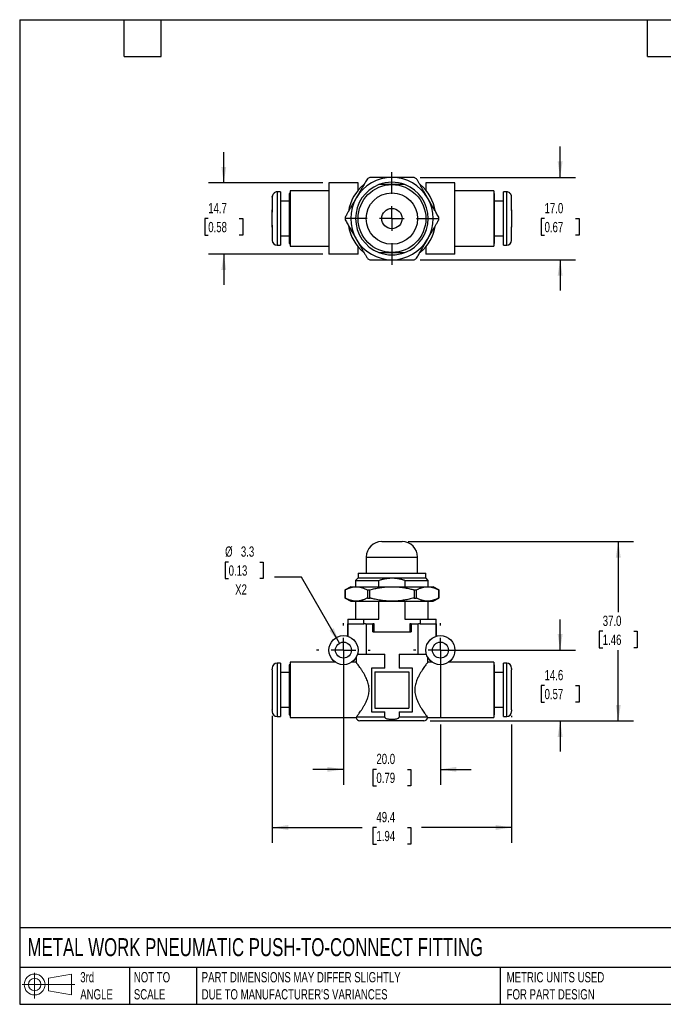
# Model space of a CAD drawing. Header units: millimetres. Extents: x 6 to 273, y 6 to 210.
# Tile 1 of 3: x 6 to 139, y 6 to 210. Entities that reach past the tile are written whole.
import ezdxf

# ---------------------------------------------------------------- set-up
doc = ezdxf.new("R2010")
doc.units = ezdxf.units.MM
doc.linetypes.add('SLD-Center', pattern=[19.05, 15.24, -1.27, 1.27, -1.27])
doc.linetypes.add('SLD-Solid', pattern=[0])
doc.layers.add('CENTER', color=40, linetype='SLD-Center')
doc.layers.add('SLD-DEFPOINTS', color=7, linetype='Continuous')
doc.layers.add('DIMENSIONS', color=140, linetype='SLD-Solid', lineweight=25)
doc.layers.add('TEXT', color=140, linetype='SLD-Solid', lineweight=25)
doc.styles.add('SLDTEXTSTYLE0', font='TXT', dxfattribs={"width": 0.7})
doc.dimstyles.new('SLDDIMSTYLE0', dxfattribs={"dimtxt": 2.158008, "dimasz": 3.302, "dimexe": 0, "dimexo": 0.0625, "dimgap": 0.539502, "dimtad": 0, "dimtih": 1, "dimtoh": 1, "dimdec": 1, "dimrnd": 1e-09, "dimzin": 12, "dimdsep": 46, "dimtxsty": 'SLDTEXTSTYLE0', "dimsah": 1, "dimcen": 0, "dimadec": 0, "dimazin": 3, "dimtfac": 1, "dimtdec": 1, "dimtofl": 0, "dimtmove": 0, "dimatfit": 3, "dimfxl": 0, "dimfrac": 2, "dimtolj": 1, "dimtzin": 12, "dimarcsym": 0})
doc.dimstyles.new('SLDDIMSTYLE1', dxfattribs={"dimtxt": 2.158008, "dimasz": 3.302, "dimexe": 0, "dimexo": 0.0625, "dimgap": 0.539502, "dimtad": 0, "dimtih": 1, "dimtoh": 1, "dimdec": 1, "dimrnd": 1e-09, "dimzin": 4, "dimdsep": 46, "dimtxsty": 'SLDTEXTSTYLE0', "dimsah": 1, "dimcen": 0.09, "dimadec": 0, "dimazin": 1, "dimtfac": 1, "dimtdec": 1, "dimtmove": 0, "dimatfit": 0, "dimfxl": 0, "dimfrac": 2, "dimtolj": 1, "dimtzin": 12, "dimarcsym": 0})
doc.dimstyles.new('SLDDIMSTYLE2', dxfattribs={"dimtxt": 2.158008, "dimasz": 3.302, "dimexe": 0, "dimexo": 0.0625, "dimgap": 0.539502, "dimtad": 0, "dimtih": 1, "dimtoh": 1, "dimdec": 1, "dimrnd": 1e-09, "dimzin": 12, "dimdsep": 46, "dimtxsty": 'SLDTEXTSTYLE0', "dimsah": 1, "dimcen": 0.09, "dimadec": 0, "dimazin": 3, "dimtfac": 1, "dimtdec": 1, "dimtofl": 0, "dimtmove": 0, "dimatfit": 3, "dimfxl": 0, "dimfrac": 2, "dimtolj": 1, "dimtzin": 12, "dimarcsym": 0})
doc.dimstyles.new('SLDDIMSTYLE3', dxfattribs={"dimtxt": 2.158008, "dimasz": 3.302, "dimexe": 0, "dimexo": 0.0625, "dimgap": 0.539502, "dimtad": 0, "dimtih": 1, "dimtoh": 1, "dimdec": 1, "dimrnd": 1e-09, "dimzin": 12, "dimdsep": 46, "dimtxsty": 'SLDTEXTSTYLE0', "dimsah": 1, "dimcen": 0.09, "dimadec": 0, "dimazin": 3, "dimtfac": 1, "dimtdec": 1, "dimtmove": 0, "dimatfit": 0, "dimfxl": 0, "dimfrac": 2, "dimtolj": 1, "dimtzin": 12, "dimarcsym": 0})
doc.dimstyles.new('SLDDIMSTYLE4', dxfattribs={"dimtxt": 2.158008, "dimasz": 3.302, "dimexe": 0, "dimexo": 0.0625, "dimgap": 0.539502, "dimtad": 0, "dimtih": 1, "dimtoh": 1, "dimdec": 1, "dimrnd": 1e-09, "dimzin": 4, "dimdsep": 46, "dimtxsty": 'SLDTEXTSTYLE0', "dimsah": 1, "dimcen": 0.09, "dimadec": 0, "dimazin": 1, "dimtfac": 1, "dimtdec": 1, "dimtofl": 0, "dimtmove": 0, "dimatfit": 3, "dimfxl": 0, "dimfrac": 2, "dimtolj": 1, "dimtzin": 12, "dimarcsym": 0})

# ---------------------------------------------------------------- blocks, each defined once
blk = doc.blocks.new('Block11')
at = {"color": 7, "linetype": 'SLD-Solid', "lineweight": 18}
for p, q in [((2.59, 5.31), (2.59, 0)), ((5.48, 4.17), (10.18, 5.03)), ((5.48, 1.6), (5.48, 4.17)), ((10.18, 5.03), (10.18, 0.73)), ((0, 2.88), (10.87, 2.88)), ((5.48, 1.6), (10.18, 0.73))]:
    blk.add_line(p, q, dxfattribs=at)
for radius in [2.15, 1.29]:
    blk.add_circle((2.59, 2.88), radius, dxfattribs=at)
blk = doc.blocks.new('Block12')
at = {"layer": 'SLD-DEFPOINTS'}
blk.add_blockref('Block11', (0, 0), dxfattribs=at)
blk = doc.blocks.new('_D')
at = {"layer": 'DIMENSIONS'}
for p, q in [((49.47, 97.63), (48.75, 97.63)), ((48.75, 97.63), (48.75, 94.2)), ((55.89, 97.63), (56.61, 97.63)), ((56.61, 97.63), (56.61, 94.2)), ((48.75, 94.2), (49.47, 94.2)), ((56.61, 94.2), (55.89, 94.2)), ((64.48, 94.5), (58.92, 94.5)), ((72.35, 80.87), (64.48, 94.5))]:
    blk.add_line(p, q, dxfattribs=at)
blk.add_solid([(72.35, 80.87), (71.14, 83.98), (70.26, 83.48)], dxfattribs=at)
at = {"layer": 'DIMENSIONS', "char_height": 2.117, "attachment_point": 1, "style": 'SLDTEXTSTYLE0'}
for s, insert in [('%%c', (48.74, 100.84)), ('3.3', (52, 100.84)), ('0.13', (49.47, 96.93)), ('X2', (50.82, 93.02))]:
    blk.add_mtext(s, dxfattribs=dict(at, insert=insert))
blk = doc.blocks.new('_D_1')
at = {"layer": 'DIMENSIONS'}
for p, q in [((73.17, 78.17), (73.17, 51.67)), ((93.17, 78.17), (93.17, 65.6)), ((93.17, 64.08), (93.17, 51.67)), ((73.17, 54.84), (66.82, 54.84)), ((79.97, 54.84), (79.24, 54.84)), ((79.24, 54.84), (79.24, 51.41)), ((86.38, 54.84), (87.1, 54.84)), ((87.1, 54.84), (87.1, 51.41)), ((93.17, 54.84), (99.52, 54.84)), ((79.24, 51.41), (79.97, 51.41)), ((87.1, 51.41), (86.38, 51.41))]:
    blk.add_line(p, q, dxfattribs=at)
for points in [[(73.17, 54.84), (69.87, 55.35), (69.87, 54.33)], [(93.17, 54.84), (96.47, 54.33), (96.47, 55.35)]]:
    blk.add_solid(points, dxfattribs=at)
at = {"layer": 'DIMENSIONS', "char_height": 2.117, "attachment_point": 1, "style": 'SLDTEXTSTYLE0'}
for s, insert in [('20.0', (79.97, 58.05)), ('0.79', (79.97, 54.14))]:
    blk.add_mtext(s, dxfattribs=dict(at, insert=insert))
blk = doc.blocks.new('_D_2')
at = {"layer": 'DIMENSIONS'}
for p, q in [((58.47, 65.85), (58.47, 39.67)), ((107.87, 65.85), (107.87, 65.6)), ((107.87, 64.08), (107.87, 39.67)), ((58.47, 42.84), (77.04, 42.84)), ((79.97, 42.84), (79.24, 42.84)), ((79.24, 42.84), (79.24, 39.41)), ((86.38, 42.84), (87.1, 42.84)), ((87.1, 42.84), (87.1, 39.41)), ((107.87, 42.84), (89.3, 42.84)), ((79.24, 39.41), (79.97, 39.41)), ((87.1, 39.41), (86.38, 39.41))]:
    blk.add_line(p, q, dxfattribs=at)
for points in [[(58.47, 42.84), (61.77, 42.33), (61.77, 43.35)], [(107.87, 42.84), (104.57, 43.35), (104.57, 42.33)]]:
    blk.add_solid(points, dxfattribs=at)
at = {"layer": 'DIMENSIONS', "char_height": 2.117, "attachment_point": 1, "style": 'SLDTEXTSTYLE0'}
for s, insert in [('49.4', (79.97, 46.05)), ('1.94', (79.97, 42.14))]:
    blk.add_mtext(s, dxfattribs=dict(at, insert=insert))
blk = doc.blocks.new('_D_3')
at = {"layer": 'DIMENSIONS'}
for p, q in [((117.88, 79.44), (117.88, 85.79)), ((94.44, 79.44), (121.05, 79.44)), ((114.67, 72.14), (113.95, 72.14)), ((113.95, 72.14), (113.95, 68.71)), ((121.08, 72.14), (121.81, 72.14)), ((121.81, 72.14), (121.81, 68.71)), ((113.95, 68.71), (114.67, 68.71)), ((121.81, 68.71), (121.08, 68.71)), ((91.04, 64.84), (121.05, 64.84)), ((117.88, 64.84), (117.88, 58.49))]:
    blk.add_line(p, q, dxfattribs=at)
for points in [[(117.88, 79.44), (118.39, 82.74), (117.37, 82.74)], [(117.88, 64.84), (117.37, 61.54), (118.39, 61.54)]]:
    blk.add_solid(points, dxfattribs=at)
at = {"layer": 'DIMENSIONS', "char_height": 2.117, "attachment_point": 1, "style": 'SLDTEXTSTYLE0'}
for s, insert in [('14.6', (114.67, 75.35)), ('0.57', (114.67, 71.44))]:
    blk.add_mtext(s, dxfattribs=dict(at, insert=insert))
blk = doc.blocks.new('_D_4')
at = {"layer": 'DIMENSIONS'}
for p, q in [((86.54, 101.84), (133.05, 101.84)), ((129.88, 101.84), (129.88, 87.25)), ((126.67, 83.34), (125.95, 83.34)), ((125.95, 83.34), (125.95, 79.91)), ((133.08, 83.34), (133.81, 83.34)), ((133.81, 83.34), (133.81, 79.91)), ((125.95, 79.91), (126.67, 79.91)), ((129.88, 64.84), (129.88, 79.43)), ((133.81, 79.91), (133.08, 79.91)), ((91.04, 64.84), (133.05, 64.84))]:
    blk.add_line(p, q, dxfattribs=at)
for points in [[(129.88, 101.84), (129.37, 98.54), (130.39, 98.54)], [(129.88, 64.84), (130.39, 68.14), (129.37, 68.14)]]:
    blk.add_solid(points, dxfattribs=at)
at = {"layer": 'DIMENSIONS', "char_height": 2.117, "attachment_point": 1, "style": 'SLDTEXTSTYLE0'}
for s, insert in [('37.0', (126.67, 86.55)), ('1.46', (126.67, 82.64))]:
    blk.add_mtext(s, dxfattribs=dict(at, insert=insert))
blk = doc.blocks.new('SW_CENTERMARKSYMBOL_0')
at = {"layer": 'CENTER', "color": 0}
for p, q in [((0, 5.08), (0, 5.54)), ((0, 0), (0, 2.54)), ((-5.08, 0), (-5.54, 0)), ((0, 0), (-2.54, 0)), ((0, 0), (0, -2.54)), ((0, 0), (2.54, 0)), ((5.08, 0), (5.54, 0)), ((0, -5.08), (0, -5.54))]:
    blk.add_line(p, q, dxfattribs=at)
blk = doc.blocks.new('SW_CENTERMARKSYMBOL_1')
at = {"layer": 'CENTER', "color": 0}
for p, q in [((0, 5.08), (0, 5.54)), ((0, 0), (0, 2.54)), ((-5.08, 0), (-5.54, 0)), ((0, 0), (-2.54, 0)), ((0, 0), (0, -2.54)), ((0, 0), (2.54, 0)), ((5.08, 0), (5.54, 0)), ((0, -5.08), (0, -5.54))]:
    blk.add_line(p, q, dxfattribs=at)
blk = doc.blocks.new('_D_7')
at = {"layer": 'DIMENSIONS'}
for p, q in [((48.47, 175.86), (48.47, 182.21)), ((68.9, 175.86), (45.29, 175.86)), ((45.26, 168.51), (44.53, 168.51)), ((44.53, 168.51), (44.53, 165.08)), ((51.67, 168.51), (52.4, 168.51)), ((52.4, 168.51), (52.4, 165.08)), ((44.53, 165.08), (45.26, 165.08)), ((52.4, 165.08), (51.67, 165.08)), ((68.9, 161.16), (45.29, 161.16)), ((48.47, 161.16), (48.47, 154.81))]:
    blk.add_line(p, q, dxfattribs=at)
for points in [[(48.47, 175.86), (48.97, 179.16), (47.96, 179.16)], [(48.47, 161.16), (47.96, 157.86), (48.97, 157.86)]]:
    blk.add_solid(points, dxfattribs=at)
at = {"layer": 'DIMENSIONS', "char_height": 2.117, "attachment_point": 1, "style": 'SLDTEXTSTYLE0'}
for s, insert in [('14.7', (45.26, 171.72)), ('0.58', (45.26, 167.81))]:
    blk.add_mtext(s, dxfattribs=dict(at, insert=insert))
blk = doc.blocks.new('_D_8')
at = {"layer": 'DIMENSIONS'}
for p, q in [((117.88, 177.01), (117.88, 183.36)), ((89.01, 177.01), (121.05, 177.01)), ((114.67, 168.51), (113.95, 168.51)), ((113.95, 168.51), (113.95, 165.08)), ((121.08, 168.51), (121.81, 168.51)), ((121.81, 168.51), (121.81, 165.08)), ((113.95, 165.08), (114.67, 165.08)), ((121.81, 165.08), (121.08, 165.08)), ((89.01, 160.01), (121.05, 160.01)), ((117.88, 160.01), (117.88, 153.66))]:
    blk.add_line(p, q, dxfattribs=at)
for points in [[(117.88, 177.01), (118.39, 180.31), (117.37, 180.31)], [(117.88, 160.01), (117.37, 156.71), (118.39, 156.71)]]:
    blk.add_solid(points, dxfattribs=at)
at = {"layer": 'DIMENSIONS', "char_height": 2.117, "attachment_point": 1, "style": 'SLDTEXTSTYLE0'}
for s, insert in [('17.0', (114.67, 171.72)), ('0.67', (114.67, 167.81))]:
    blk.add_mtext(s, dxfattribs=dict(at, insert=insert))
blk = doc.blocks.new('SW_CENTERMARKSYMBOL_3')
at = {"layer": 'CENTER', "color": 0}
for p, q in [((0, 5.08), (0, 9.54)), ((0, 0), (0, 2.54)), ((-5.08, 0), (-9.54, 0)), ((0, 0), (-2.54, 0)), ((0, 0), (0, -2.54)), ((0, 0), (2.54, 0)), ((5.08, 0), (9.54, 0)), ((0, -5.08), (0, -9.54))]:
    blk.add_line(p, q, dxfattribs=at)

msp = doc.modelspace()

# ---------------------------------------------------------------- linework, layer by layer
for p, q in [((70.17, 175.86), (70.17, 161.16)), ((76.17, 175.86), (70.17, 175.86)), ((76.17, 174.33), (76.17, 175.86)), ((90.17, 175.86), (90.17, 174.33)), ((96.17, 175.86), (90.17, 175.86)), ((96.17, 161.16), (96.17, 175.86)), ((58.47, 172.95), (58.47, 170.31)), ((58.87, 173.81), (58.87, 173.76)), ((60.17, 174.01), (59.47, 174.01)), ((59.47, 174.01), (59.47, 163.01)), ((60.17, 174.01), (60.17, 163.01)), ((62.17, 173.66), (61.97, 173.66)), ((61.97, 173.66), (61.97, 163.36)), ((70.17, 174.21), (62.17, 174.21)), ((62.17, 174.21), (62.17, 162.81)), ((104.17, 174.21), (96.17, 174.21)), ((104.17, 174.21), (104.17, 162.81)), ((104.37, 173.66), (104.17, 173.66)), ((104.37, 163.36), (104.37, 173.66)), ((106.87, 174.01), (106.17, 174.01)), ((106.17, 163.01), (106.17, 174.01)), ((106.87, 163.01), (106.87, 174.01)), ((107.47, 173.76), (107.47, 173.81)), ((107.87, 170.31), (107.87, 172.95)), ((61.97, 172.11), (60.17, 172.11)), ((106.17, 172.11), (104.37, 172.11)), ((58.47, 168.51), (58.47, 170.31)), ((107.87, 170.31), (107.87, 168.52)), ((58.47, 166.71), (58.47, 168.51)), ((58.47, 166.71), (58.47, 164.01)), ((107.87, 168.52), (107.87, 166.71)), ((107.87, 164.01), (107.87, 166.71)), ((60.17, 164.91), (61.97, 164.91)), ((104.37, 164.91), (106.17, 164.91)), ((59.47, 163.01), (60.17, 163.01)), ((61.97, 163.36), (62.17, 163.36)), ((62.17, 162.81), (70.17, 162.81)), ((76.17, 161.16), (76.17, 162.7)), ((90.17, 162.7), (90.17, 161.16)), ((96.17, 162.81), (104.17, 162.81)), ((104.17, 163.36), (104.37, 163.36)), ((106.17, 163.01), (106.87, 163.01)), ((76.17, 161.16), (70.17, 161.16)), ((96.17, 161.16), (90.17, 161.16)), ((81.07, 101.84), (85.27, 101.84)), ((77.87, 98.64), (77.87, 95.34)), ((77.87, 98.64), (88.47, 98.64)), ((88.47, 95.34), (88.47, 98.64)), ((76.17, 94.34), (75.67, 93.84)), ((75.67, 93.84), (75.67, 92.54)), ((75.67, 93.84), (80.48, 93.84)), ((76.17, 95.34), (76.17, 94.34)), ((76.17, 95.34), (90.17, 95.34)), ((76.17, 94.34), (83.17, 94.34)), ((80.48, 92.54), (80.48, 93.84)), ((83.17, 94.34), (90.17, 94.34)), ((85.86, 93.84), (85.86, 92.54)), ((85.86, 93.84), (90.67, 93.84)), ((90.17, 94.34), (90.17, 95.34)), ((90.67, 93.84), (90.17, 94.34)), ((90.67, 92.54), (90.67, 93.84)), ((74.67, 92.54), (73.52, 91.88)), ((73.52, 91.88), (73.52, 90.2)), ((73.52, 91.88), (73.53, 91.88)), ((73.53, 90.2), (73.53, 91.88)), ((74.67, 92.54), (75.81, 92.54)), ((75.81, 92.54), (83.17, 92.54)), ((78.1, 91.88), (78.6, 91.88)), ((78.1, 91.88), (78.1, 90.2)), ((78.6, 90.2), (78.6, 91.88)), ((83.17, 92.54), (90.53, 92.54)), ((87.74, 91.88), (87.74, 90.2)), ((87.74, 91.88), (88.25, 91.88)), ((88.25, 90.2), (88.25, 91.88)), ((90.53, 92.54), (91.67, 92.54)), ((92.82, 91.88), (91.67, 92.54)), ((92.82, 90.2), (92.82, 91.88)), ((92.82, 91.88), (92.82, 90.2)), ((92.82, 91.88), (92.82, 91.88)), ((73.52, 90.2), (74.67, 89.54)), ((73.52, 90.2), (73.53, 90.2)), ((74.67, 89.54), (75.81, 89.54)), ((75.67, 89.54), (75.67, 85.84)), ((75.81, 89.54), (83.17, 89.54)), ((78.1, 90.2), (78.6, 90.2)), ((80.48, 85.84), (80.48, 89.54)), ((83.17, 89.54), (90.53, 89.54)), ((85.86, 89.54), (85.86, 85.84)), ((87.74, 90.2), (88.25, 90.2)), ((90.53, 89.54), (91.67, 89.54)), ((90.67, 85.84), (90.67, 89.54)), ((91.67, 89.54), (92.82, 90.2)), ((92.82, 90.2), (92.82, 90.2)), ((74.07, 85.84), (74.07, 84.84)), ((74.07, 85.84), (77.36, 85.84)), ((77.36, 84.84), (77.36, 85.84)), ((77.36, 85.84), (80.48, 85.84)), ((85.86, 85.84), (88.99, 85.84)), ((88.99, 85.84), (88.99, 84.84)), ((88.99, 85.84), (92.27, 85.84)), ((92.27, 84.84), (92.27, 85.84)), ((74.02, 84.84), (74.02, 82.32)), ((74.02, 84.84), (74.05, 84.84)), ((74.05, 84.84), (74.05, 82.31)), ((74.05, 84.84), (74.11, 84.84)), ((74.11, 84.84), (77.36, 84.84)), ((77.69, 84.84), (77.36, 84.84)), ((77.69, 84.84), (77.83, 84.84)), ((77.83, 84.84), (77.83, 78.64)), ((77.83, 84.84), (79.22, 84.84)), ((79.22, 83.24), (79.22, 84.84)), ((79.51, 84.84), (79.22, 84.84)), ((79.51, 83.24), (79.51, 84.84)), ((87.13, 84.84), (86.83, 84.84)), ((86.83, 84.84), (86.83, 83.24)), ((87.13, 84.84), (87.13, 83.24)), ((87.13, 84.84), (88.51, 84.84)), ((88.51, 84.84), (88.51, 78.64)), ((88.51, 84.84), (88.66, 84.84)), ((88.99, 84.84), (88.66, 84.84)), ((88.99, 84.84), (92.24, 84.84)), ((92.24, 84.84), (92.3, 84.84)), ((92.3, 84.84), (92.3, 82.31)), ((92.3, 84.84), (92.32, 84.84)), ((92.32, 82.32), (92.32, 84.84)), ((79.22, 83.24), (87.13, 83.24)), ((75.77, 77.94), (75.77, 76.94)), ((76.06, 78.64), (77.83, 78.64)), ((77.83, 78.64), (81.69, 78.64)), ((81.69, 75.74), (81.69, 78.64)), ((84.65, 78.64), (84.65, 75.74)), ((84.65, 78.64), (88.51, 78.64)), ((88.51, 78.64), (90.28, 78.64)), ((90.57, 76.94), (90.57, 77.94)), ((58.47, 75.36), (58.47, 67.12)), ((60.17, 76.74), (59.47, 76.74)), ((59.47, 76.74), (59.47, 65.74)), ((60.17, 76.74), (60.17, 65.74)), ((62.17, 76.39), (61.97, 76.39)), ((61.97, 76.39), (61.97, 66.09)), ((71.51, 76.94), (62.17, 76.94)), ((62.17, 76.94), (62.17, 65.54)), ((75.77, 76.94), (74.83, 76.94)), ((78.92, 75.74), (78.92, 66.74)), ((81.69, 75.74), (78.92, 75.74)), ((87.42, 75.74), (84.65, 75.74)), ((87.42, 66.74), (87.42, 75.74)), ((91.51, 76.94), (90.57, 76.94)), ((104.17, 76.94), (94.83, 76.94)), ((104.17, 76.94), (104.17, 65.54)), ((104.37, 76.39), (104.17, 76.39)), ((104.37, 66.09), (104.37, 76.39)), ((106.87, 76.74), (106.17, 76.74)), ((106.17, 65.74), (106.17, 76.74)), ((106.87, 65.74), (106.87, 76.74)), ((107.87, 67.12), (107.87, 75.36)), ((61.97, 74.84), (60.17, 74.84)), ((79.67, 74.99), (86.67, 74.99)), ((79.67, 74.99), (79.67, 67.49)), ((86.67, 74.99), (86.67, 67.49)), ((106.17, 74.84), (104.37, 74.84)), ((60.17, 67.64), (61.97, 67.64)), ((79.67, 67.49), (86.67, 67.49)), ((104.37, 67.64), (106.17, 67.64)), ((59.47, 65.74), (60.17, 65.74)), ((61.97, 66.09), (62.17, 66.09)), ((62.17, 65.54), (75.78, 65.54)), ((81.69, 65.64), (75.85, 65.64)), ((78.92, 66.74), (81.69, 66.74)), ((81.69, 65.64), (81.69, 66.74)), ((84.65, 66.74), (84.65, 65.64)), ((84.65, 66.74), (87.42, 66.74)), ((90.5, 65.64), (84.65, 65.64)), ((90.57, 65.54), (104.17, 65.54)), ((104.17, 66.09), (104.37, 66.09)), ((106.17, 65.74), (106.87, 65.74)), ((89.77, 64.84), (76.57, 64.84))]:
    msp.add_line(p, q)
for centre, radius in [((83.17, 168.51), 7), ((83.17, 168.51), 5.3), ((83.17, 168.51), 2.1), ((73.17, 79.44), 3), ((93.17, 79.44), 3), ((73.17, 79.44), 1.65), ((93.17, 79.44), 1.65)]:
    msp.add_circle(centre, radius)
for centre, radius, start, end in [((83.17, 168.51), 8.5, 90, 150), ((83.17, 168.51), 9.65, 118.2575, 121.7425), ((83.17, 168.51), 8.5, 30, 90), ((83.17, 168.51), 9.65, 58.2575, 61.7425), ((83.17, 168.51), 9.1, 129.7151, 170.7643), ((83.17, 168.51), 7.5, 111.0395, 248.9605), ((83.17, 168.51), 7.5, 68.9605, 111.0395), ((83.17, 168.51), 7.5, 291.0395, 68.9605), ((83.17, 168.51), 9.1, 9.4123, 50.2849), ((59.47, 173.01), 1, 90, 126.8699), ((83.17, 168.51), 8.5, 150, 210), ((83.17, 168.51), 8.5, 330, 30), ((106.87, 173.01), 1, 53.1301, 90), ((83.17, 168.51), 9.65, 178.2575, 181.7425), ((83.17, 168.51), 9.65, 358.2575, 1.7425), ((83.17, 168.51), 9.1, 189.4123, 230.2849), ((83.17, 168.51), 9.1, 309.7151, 350.7643), ((59.47, 164.01), 1, 180, 270), ((83.17, 168.51), 8.5, 210, 270), ((83.17, 168.51), 8.5, 270, 330), ((106.87, 164.01), 1, 270, 0), ((83.17, 168.51), 7.5, 248.9605, 291.0395), ((83.17, 168.51), 9.65, 238.2575, 241.7425), ((83.17, 168.51), 9.65, 298.2575, 301.7425), ((81.07, 98.64), 3.2, 90, 180), ((85.27, 98.64), 3.2, 0, 90), ((59.47, 75.74), 1, 90, 180), ((106.87, 75.74), 1, 0, 90), ((59.47, 66.74), 1, 180, 270), ((76.57, 65.64), 0.8, 187.2571, 270), ((89.77, 65.64), 0.8, 270, 352.729), ((106.87, 66.74), 1, 270, 0)]:
    msp.add_arc(centre, radius, start, end)
for points, knots in [([(83.17, 177.01), (83.04, 177.01), (82.78, 177.01), (82.39, 177.01), (81.99, 177.01), (81.6, 177.01), (81.21, 177.01), (80.76, 177.01), (80.26, 177.01), (79.61, 177.01), (79.11, 177.01), (78.75, 177.01), (78.66, 177.01), (78.61, 177.01), (78.6, 177.01)], [0, 0, 0, 0, 0.084897, 0.16969, 0.254707, 0.339938, 0.425349, 0.510874, 0.633103, 0.755258, 0.938741, 0.969364, 0.99234, 1, 1, 1, 1]), ([(87.74, 177.01), (87.57, 177.01), (87.22, 177.01), (86.72, 177.01), (86.22, 177.01), (85.73, 177.01), (85.23, 177.01), (84.72, 177.01), (84.2, 177.01), (83.68, 177.01), (83.34, 177.01), (83.17, 177.01)], [0, 0, 0, 0, 0.117602, 0.228876, 0.336842, 0.444405, 0.554107, 0.665834, 0.778199, 0.889963, 1, 1, 1, 1]), ([(78.1, 176.72), (78.02, 176.58), (77.86, 176.31), (77.63, 175.91), (77.41, 175.53), (77.19, 175.14), (76.96, 174.76), (76.73, 174.36), (76.5, 173.96), (76.27, 173.56), (76.04, 173.16), (75.89, 172.89), (75.81, 172.76)], [0, 0, 0, 0, 0.1066127, 0.2078755, 0.3059249, 0.402828, 0.5005591, 0.6001405, 0.7007187, 0.8014155, 0.9014221, 1, 1, 1, 1]), ([(83.17, 175.51), (83.09, 175.51), (82.92, 175.51), (82.67, 175.51), (82.42, 175.51), (82.18, 175.51), (81.93, 175.51), (81.68, 175.51), (81.44, 175.51), (81.2, 175.51), (80.96, 175.51), (80.72, 175.51), (80.56, 175.51), (80.48, 175.51)], [0, 0, 0, 0, 0.090185, 0.180846, 0.271836, 0.362989, 0.454119, 0.545015, 0.635108, 0.724758, 0.814857, 0.906303, 1, 1, 1, 1]), ([(85.86, 175.51), (85.76, 175.51), (85.57, 175.51), (85.27, 175.51), (84.98, 175.51), (84.68, 175.51), (84.39, 175.51), (84.09, 175.51), (83.79, 175.51), (83.48, 175.51), (83.27, 175.51), (83.17, 175.51)], [0, 0, 0, 0, 0.115734, 0.227932, 0.337801, 0.446556, 0.555405, 0.665522, 0.776996, 0.88882, 1, 1, 1, 1]), ([(90.53, 172.76), (90.47, 172.87), (90.35, 173.09), (90.16, 173.41), (89.97, 173.73), (89.79, 174.06), (89.6, 174.38), (89.41, 174.7), (89.18, 175.1), (88.9, 175.58), (88.58, 176.15), (88.36, 176.53), (88.25, 176.72)], [0, 0, 0, 0, 0.081286, 0.161669, 0.242159, 0.323186, 0.404457, 0.485639, 0.566361, 0.707988, 0.850125, 1, 1, 1, 1]), ([(58.87, 173.76), (58.85, 173.74), (58.81, 173.71), (58.75, 173.66), (58.68, 173.57), (58.6, 173.46), (58.53, 173.3), (58.48, 173.13), (58.48, 173.01), (58.47, 172.95)], [0, 0, 0, 0, 0.084224, 0.16847, 0.25252, 0.435669, 0.618593, 0.809009, 1, 1, 1, 1]), ([(58.47, 172.95), (58.47, 172.99), (58.48, 173.07), (58.49, 173.14), (58.5, 173.18)], [0, 0, 0, 0, 0.500312, 1, 1, 1, 1]), ([(58.7, 173.6), (58.7, 173.6), (58.75, 173.66), (58.81, 173.71), (58.87, 173.76)], [0, 0, 0, 0, 0.003479, 1, 1, 1, 1]), ([(75.81, 172.76), (75.75, 172.65), (75.62, 172.44), (75.44, 172.11), (75.25, 171.79), (75.06, 171.47), (74.88, 171.15), (74.69, 170.82), (74.46, 170.42), (74.18, 169.94), (73.86, 169.38), (73.64, 169), (73.53, 168.81)], [0, 0, 0, 0, 0.081286, 0.161669, 0.242159, 0.323186, 0.404457, 0.485639, 0.566361, 0.707988, 0.850125, 1, 1, 1, 1]), ([(92.82, 168.81), (92.74, 168.94), (92.58, 169.21), (92.35, 169.61), (92.13, 170), (91.91, 170.38), (91.68, 170.77), (91.46, 171.16), (91.23, 171.57), (90.99, 171.97), (90.76, 172.37), (90.61, 172.63), (90.53, 172.76)], [0, 0, 0, 0, 0.106613, 0.207875, 0.305925, 0.402828, 0.500559, 0.600141, 0.700719, 0.801416, 0.901422, 1, 1, 1, 1]), ([(107.87, 172.95), (107.87, 172.98), (107.87, 173.05), (107.86, 173.14), (107.83, 173.23), (107.8, 173.32), (107.76, 173.42), (107.71, 173.51), (107.64, 173.6), (107.56, 173.68), (107.5, 173.73), (107.47, 173.76)], [0, 0, 0, 0, 0.102567, 0.20506, 0.30739, 0.409718, 0.512233, 0.629971, 0.747702, 0.873997, 1, 1, 1, 1]), ([(58.53, 166.71), (58.5, 166.94), (58.49, 167.16), (58.48, 167.57), (58.47, 167.76), (58.47, 168.14), (58.47, 168.32), (58.47, 168.81), (58.47, 169.11), (58.48, 169.56), (58.48, 169.71), (58.5, 169.94), (58.5, 170.01), (58.51, 170.13), (58.52, 170.16), (58.52, 170.24), (58.53, 170.28), (58.53, 170.31)], [12.56776, 12.56776, 12.56776, 12.56776, 13.24698, 13.24698, 13.814426, 13.814426, 14.381873, 14.381873, 15.282373, 15.282373, 15.732623, 15.732623, 15.957748, 15.957748, 16.070311, 16.070311, 16.182873, 16.182873, 16.182873, 16.182873]), ([(58.53, 170.31), (58.51, 170.31), (58.5, 170.31), (58.48, 170.31), (58.47, 170.31), (58.47, 170.31)], [1.4486776, 1.4486776, 1.4486776, 1.4486776, 1.6418328, 1.6418328, 1.8296216, 1.8296216, 1.8296216, 1.8296216]), ([(107.87, 170.31), (107.87, 170.31), (107.87, 170.31), (107.87, 170.31), (107.87, 170.31), (107.86, 170.31), (107.84, 170.31), (107.81, 170.31)], [1.8645079, 1.8645079, 1.8645079, 1.8645079, 1.929624, 1.929624, 1.9947401, 1.9947401, 2.2461605, 2.2461605, 2.2461605, 2.2461605]), ([(107.81, 170.31), (107.84, 170.09), (107.85, 169.87), (107.87, 169.45), (107.87, 169.27), (107.87, 168.89), (107.87, 168.7), (107.87, 168.21), (107.87, 167.91), (107.87, 167.46), (107.86, 167.31), (107.85, 167.09), (107.84, 167.01), (107.83, 166.9), (107.83, 166.86), (107.82, 166.79), (107.82, 166.75), (107.81, 166.71)], [12.56776, 12.56776, 12.56776, 12.56776, 13.24698, 13.24698, 13.814426, 13.814426, 14.381873, 14.381873, 15.282373, 15.282373, 15.732623, 15.732623, 15.957748, 15.957748, 16.070311, 16.070311, 16.182873, 16.182873, 16.182873, 16.182873]), ([(58.47, 166.71), (58.47, 166.71), (58.47, 166.71), (58.48, 166.71), (58.48, 166.71), (58.49, 166.71), (58.51, 166.71), (58.53, 166.71)], [1.8645079, 1.8645079, 1.8645079, 1.8645079, 1.929624, 1.929624, 1.9947401, 1.9947401, 2.2461605, 2.2461605, 2.2461605, 2.2461605]), ([(73.53, 168.22), (73.61, 168.08), (73.76, 167.81), (73.99, 167.42), (74.22, 167.03), (74.44, 166.64), (74.66, 166.26), (74.89, 165.86), (75.12, 165.46), (75.35, 165.06), (75.58, 164.66), (75.73, 164.39), (75.81, 164.26)], [0, 0, 0, 0, 0.106613, 0.207875, 0.305925, 0.402828, 0.500559, 0.600141, 0.700719, 0.801416, 0.901422, 1, 1, 1, 1]), ([(90.53, 164.26), (90.6, 164.37), (90.72, 164.59), (90.91, 164.91), (91.09, 165.23), (91.28, 165.56), (91.47, 165.88), (91.65, 166.2), (91.88, 166.6), (92.16, 167.08), (92.49, 167.65), (92.71, 168.03), (92.82, 168.22)], [0, 0, 0, 0, 0.081286, 0.161669, 0.242159, 0.323186, 0.404457, 0.485639, 0.566361, 0.707988, 0.850125, 1, 1, 1, 1]), ([(107.81, 166.71), (107.83, 166.71), (107.85, 166.71), (107.87, 166.71), (107.87, 166.71), (107.87, 166.71)], [1.4486776, 1.4486776, 1.4486776, 1.4486776, 1.6418328, 1.6418328, 1.8296216, 1.8296216, 1.8296216, 1.8296216]), ([(75.81, 164.26), (75.87, 164.15), (76, 163.94), (76.19, 163.61), (76.37, 163.29), (76.56, 162.97), (76.74, 162.64), (76.93, 162.32), (77.16, 161.92), (77.44, 161.44), (77.77, 160.88), (77.98, 160.5), (78.1, 160.31)], [0, 0, 0, 0, 0.081286, 0.161669, 0.242159, 0.323186, 0.404457, 0.485639, 0.566361, 0.707988, 0.850125, 1, 1, 1, 1]), ([(88.25, 160.31), (88.33, 160.44), (88.48, 160.71), (88.71, 161.11), (88.93, 161.5), (89.16, 161.88), (89.38, 162.27), (89.61, 162.66), (89.84, 163.06), (90.07, 163.46), (90.3, 163.87), (90.46, 164.13), (90.53, 164.26)], [0, 0, 0, 0, 0.106613, 0.207875, 0.305925, 0.402828, 0.500559, 0.600141, 0.700719, 0.801416, 0.901422, 1, 1, 1, 1]), ([(80.48, 161.51), (80.58, 161.51), (80.78, 161.51), (81.07, 161.51), (81.37, 161.51), (81.66, 161.51), (81.96, 161.51), (82.25, 161.51), (82.56, 161.51), (82.87, 161.51), (83.07, 161.51), (83.17, 161.51)], [0, 0, 0, 0, 0.115734, 0.227932, 0.337801, 0.446556, 0.555405, 0.665522, 0.776996, 0.88882, 1, 1, 1, 1]), ([(83.17, 161.51), (83.25, 161.51), (83.42, 161.51), (83.67, 161.51), (83.92, 161.51), (84.17, 161.51), (84.42, 161.51), (84.66, 161.51), (84.9, 161.51), (85.14, 161.51), (85.38, 161.51), (85.62, 161.51), (85.78, 161.51), (85.86, 161.51)], [0, 0, 0, 0, 0.090185, 0.180846, 0.271836, 0.362989, 0.454119, 0.545015, 0.635108, 0.724758, 0.814857, 0.906303, 1, 1, 1, 1]), ([(78.6, 160.01), (78.78, 160.01), (79.12, 160.01), (79.63, 160.02), (80.12, 160.02), (80.61, 160.01), (81.12, 160.01), (81.63, 160.01), (82.14, 160.01), (82.66, 160.01), (83, 160.01), (83.17, 160.01)], [0, 0, 0, 0, 0.117602, 0.228876, 0.336842, 0.444405, 0.554107, 0.665834, 0.778199, 0.889963, 1, 1, 1, 1]), ([(83.17, 160.01), (83.3, 160.01), (83.57, 160.01), (83.96, 160.01), (84.35, 160.01), (84.74, 160.01), (85.14, 160.01), (85.58, 160.01), (86.09, 160.01), (86.73, 160.01), (87.24, 160.01), (87.59, 160.01), (87.68, 160.01), (87.73, 160.01), (87.74, 160.01)], [0, 0, 0, 0, 0.084897, 0.16969, 0.254707, 0.339938, 0.425349, 0.510874, 0.633103, 0.755258, 0.938741, 0.969364, 0.99234, 1, 1, 1, 1]), ([(80.48, 93.84), (80.58, 93.88), (80.78, 93.94), (81.07, 94.04), (81.37, 94.11), (81.66, 94.18), (81.96, 94.24), (82.25, 94.28), (82.56, 94.32), (82.87, 94.34), (83.07, 94.34), (83.17, 94.34)], [0, 0, 0, 0, 0.115734, 0.227932, 0.337801, 0.446556, 0.555405, 0.665522, 0.776996, 0.88882, 1, 1, 1, 1]), ([(83.17, 94.34), (83.25, 94.34), (83.42, 94.34), (83.67, 94.32), (83.92, 94.3), (84.17, 94.27), (84.42, 94.23), (84.66, 94.19), (84.9, 94.13), (85.14, 94.07), (85.38, 94), (85.62, 93.93), (85.78, 93.87), (85.86, 93.84)], [0, 0, 0, 0, 0.090185, 0.180846, 0.271836, 0.362989, 0.454119, 0.545015, 0.635108, 0.724758, 0.814857, 0.906303, 1, 1, 1, 1]), ([(73.53, 91.88), (73.61, 91.92), (73.76, 92), (73.99, 92.11), (74.22, 92.21), (74.44, 92.29), (74.66, 92.37), (74.89, 92.43), (75.12, 92.48), (75.35, 92.51), (75.58, 92.54), (75.73, 92.54), (75.81, 92.54)], [0, 0, 0, 0, 0.106613, 0.207875, 0.305925, 0.402828, 0.500559, 0.600141, 0.700719, 0.801416, 0.901422, 1, 1, 1, 1]), ([(75.81, 92.54), (75.87, 92.54), (76, 92.54), (76.19, 92.52), (76.37, 92.5), (76.56, 92.47), (76.74, 92.42), (76.93, 92.37), (77.16, 92.3), (77.44, 92.2), (77.77, 92.05), (77.98, 91.94), (78.1, 91.88)], [0, 0, 0, 0, 0.081286, 0.161669, 0.242159, 0.323186, 0.404457, 0.485639, 0.566361, 0.707988, 0.850125, 1, 1, 1, 1]), ([(78.6, 91.88), (78.78, 91.92), (79.12, 92.01), (79.63, 92.13), (80.12, 92.24), (80.61, 92.33), (81.12, 92.4), (81.63, 92.46), (82.14, 92.51), (82.66, 92.53), (83, 92.54), (83.17, 92.54)], [0, 0, 0, 0, 0.117602, 0.228876, 0.336842, 0.444405, 0.554107, 0.665834, 0.778199, 0.889963, 1, 1, 1, 1]), ([(83.17, 92.54), (83.3, 92.54), (83.57, 92.54), (83.96, 92.52), (84.35, 92.5), (84.74, 92.46), (85.14, 92.41), (85.58, 92.35), (86.09, 92.26), (86.73, 92.13), (87.24, 92.01), (87.59, 91.92), (87.68, 91.89), (87.73, 91.88), (87.74, 91.88)], [0, 0, 0, 0, 0.084897, 0.16969, 0.254707, 0.339938, 0.425349, 0.510874, 0.633103, 0.755258, 0.938741, 0.969364, 0.99234, 1, 1, 1, 1]), ([(88.25, 91.88), (88.33, 91.92), (88.48, 92), (88.71, 92.11), (88.93, 92.21), (89.16, 92.29), (89.38, 92.37), (89.61, 92.43), (89.84, 92.48), (90.07, 92.51), (90.3, 92.54), (90.46, 92.54), (90.53, 92.54)], [0, 0, 0, 0, 0.106613, 0.207875, 0.305925, 0.402828, 0.500559, 0.600141, 0.700719, 0.801416, 0.901422, 1, 1, 1, 1]), ([(90.53, 92.54), (90.6, 92.54), (90.72, 92.54), (90.91, 92.52), (91.09, 92.5), (91.28, 92.47), (91.47, 92.42), (91.65, 92.37), (91.88, 92.3), (92.16, 92.2), (92.49, 92.05), (92.71, 91.94), (92.82, 91.88)], [0, 0, 0, 0, 0.081286, 0.161669, 0.242159, 0.323186, 0.404457, 0.485639, 0.566361, 0.707988, 0.850125, 1, 1, 1, 1]), ([(75.81, 89.54), (75.75, 89.54), (75.62, 89.54), (75.44, 89.56), (75.25, 89.58), (75.06, 89.61), (74.88, 89.66), (74.69, 89.71), (74.46, 89.78), (74.18, 89.88), (73.86, 90.03), (73.64, 90.15), (73.53, 90.2)], [0, 0, 0, 0, 0.0812861, 0.1616687, 0.2421591, 0.3231865, 0.4044573, 0.4856389, 0.566361, 0.7079877, 0.8501253, 1, 1, 1, 1]), ([(78.1, 90.2), (78.02, 90.16), (77.86, 90.08), (77.63, 89.97), (77.41, 89.87), (77.19, 89.79), (76.96, 89.72), (76.73, 89.65), (76.5, 89.6), (76.27, 89.57), (76.04, 89.55), (75.89, 89.54), (75.81, 89.54)], [0, 0, 0, 0, 0.106613, 0.207875, 0.305925, 0.402828, 0.500559, 0.600141, 0.700719, 0.801416, 0.901422, 1, 1, 1, 1]), ([(83.17, 89.54), (83.04, 89.54), (82.78, 89.54), (82.39, 89.56), (81.99, 89.59), (81.6, 89.62), (81.21, 89.67), (80.76, 89.73), (80.26, 89.82), (79.61, 89.95), (79.11, 90.07), (78.75, 90.16), (78.66, 90.19), (78.61, 90.2), (78.6, 90.2)], [0, 0, 0, 0, 0.084897, 0.16969, 0.254707, 0.339938, 0.425349, 0.510874, 0.633103, 0.755258, 0.938741, 0.969364, 0.99234, 1, 1, 1, 1]), ([(87.74, 90.2), (87.57, 90.16), (87.22, 90.07), (86.72, 89.95), (86.22, 89.84), (85.73, 89.76), (85.23, 89.68), (84.72, 89.62), (84.2, 89.57), (83.68, 89.55), (83.34, 89.54), (83.17, 89.54)], [0, 0, 0, 0, 0.117602, 0.228876, 0.336842, 0.444405, 0.554107, 0.665834, 0.778199, 0.889963, 1, 1, 1, 1]), ([(90.53, 89.54), (90.47, 89.54), (90.35, 89.54), (90.16, 89.56), (89.97, 89.58), (89.79, 89.61), (89.6, 89.66), (89.41, 89.71), (89.18, 89.78), (88.9, 89.88), (88.58, 90.03), (88.36, 90.15), (88.25, 90.2)], [0, 0, 0, 0, 0.081286, 0.161669, 0.242159, 0.323186, 0.404457, 0.485639, 0.566361, 0.707988, 0.850125, 1, 1, 1, 1]), ([(92.82, 90.2), (92.74, 90.16), (92.58, 90.08), (92.35, 89.97), (92.13, 89.87), (91.91, 89.79), (91.68, 89.72), (91.46, 89.65), (91.23, 89.6), (90.99, 89.57), (90.76, 89.55), (90.61, 89.54), (90.53, 89.54)], [0, 0, 0, 0, 0.106613, 0.207875, 0.305925, 0.402828, 0.500559, 0.600141, 0.700719, 0.801416, 0.901422, 1, 1, 1, 1]), ([(58.47, 75.36), (58.47, 75.39), (58.47, 75.41), (58.48, 75.45), (58.48, 75.47), (58.49, 75.58), (58.51, 75.66), (58.53, 75.74)], [1.8645079, 1.8645079, 1.8645079, 1.8645079, 1.929624, 1.929624, 1.9947401, 1.9947401, 2.2461605, 2.2461605, 2.2461605, 2.2461605]), ([(58.53, 75.74), (58.51, 75.74), (58.46, 75.74), (58.47, 75.74), (58.47, 75.74), (58.47, 75.74)], [0, 0, 0, 0, 0.497399, 0.996369, 1, 1, 1, 1]), ([(75.85, 65.64), (75.88, 65.68), (75.94, 65.76), (76.07, 65.94), (76.23, 66.15), (76.44, 66.44), (76.7, 66.81), (77.01, 67.27), (77.32, 67.78), (77.64, 68.33), (77.93, 68.94), (78.17, 69.54), (78.33, 70.12), (78.43, 70.66), (78.46, 71.22), (78.43, 71.77), (78.34, 72.32), (78.2, 72.84), (78.01, 73.34), (77.78, 73.86), (77.5, 74.4), (77.18, 74.93), (76.87, 75.42), (76.57, 75.85), (76.31, 76.23), (76.1, 76.51), (75.95, 76.71), (75.85, 76.84), (75.79, 76.92), (75.77, 76.95), (75.77, 76.94), (75.77, 76.94)], [0, 0, 0, 0, 0.031217, 0.062359, 0.093546, 0.124813, 0.166479, 0.20814, 0.249754, 0.291356, 0.333, 0.374659, 0.405958, 0.437283, 0.468517, 0.499902, 0.531183, 0.562493, 0.593712, 0.624941, 0.666571, 0.708235, 0.7499, 0.791535, 0.833097, 0.874721, 0.905975, 0.937189, 0.968475, 0.999702, 1, 1, 1, 1]), ([(90.57, 76.94), (90.57, 76.94), (90.56, 76.92), (90.5, 76.84), (90.4, 76.71), (90.25, 76.51), (90.04, 76.23), (89.77, 75.86), (89.48, 75.42), (89.16, 74.94), (88.85, 74.4), (88.57, 73.87), (88.33, 73.35), (88.15, 72.85), (88.01, 72.33), (87.91, 71.78), (87.88, 71.23), (87.91, 70.67), (88.01, 70.13), (88.18, 69.55), (88.41, 68.94), (88.7, 68.34), (89.02, 67.78), (89.33, 67.27), (89.64, 66.81), (89.9, 66.45), (90.11, 66.16), (90.27, 65.94), (90.41, 65.76), (90.47, 65.68), (90.5, 65.64)], [0, 0, 0, 0, 0.0312129, 0.0623456, 0.093563, 0.1248379, 0.1664822, 0.2081879, 0.2498801, 0.2915395, 0.3331146, 0.3746751, 0.4058726, 0.4371645, 0.4684489, 0.4998172, 0.5309818, 0.5621514, 0.5935529, 0.6249109, 0.6666352, 0.7082491, 0.7498812, 0.791498, 0.8330945, 0.8747291, 0.9059767, 0.9371861, 0.9684792, 1, 1, 1, 1]), ([(107.87, 75.74), (107.88, 75.74), (107.88, 75.74), (107.83, 75.74), (107.81, 75.74)], [0, 0, 0, 0, 0.498493, 1, 1, 1, 1]), ([(107.81, 75.74), (107.83, 75.68), (107.85, 75.62), (107.87, 75.49), (107.87, 75.43), (107.87, 75.36)], [1.4486776, 1.4486776, 1.4486776, 1.4486776, 1.6418328, 1.6418328, 1.8296216, 1.8296216, 1.8296216, 1.8296216]), ([(58.53, 66.74), (58.51, 66.8), (58.5, 66.86), (58.48, 66.99), (58.47, 67.05), (58.47, 67.12)], [1.4486776, 1.4486776, 1.4486776, 1.4486776, 1.6418328, 1.6418328, 1.8296216, 1.8296216, 1.8296216, 1.8296216]), ([(107.87, 67.12), (107.87, 67.09), (107.87, 67.07), (107.87, 67.03), (107.87, 67.01), (107.86, 66.9), (107.84, 66.82), (107.81, 66.74)], [1.8645079, 1.8645079, 1.8645079, 1.8645079, 1.929624, 1.929624, 1.9947401, 1.9947401, 2.2461605, 2.2461605, 2.2461605, 2.2461605]), ([(58.47, 66.74), (58.47, 66.74), (58.46, 66.74), (58.51, 66.74), (58.53, 66.74)], [0, 0, 0, 0, 0.498493, 1, 1, 1, 1]), ([(75.85, 65.64), (75.83, 65.62), (75.8, 65.58), (75.78, 65.55), (75.78, 65.54), (75.78, 65.54)], [0, 0, 0, 0, 0.333531, 0.661774, 1, 1, 1, 1]), ([(81.69, 65.64), (81.69, 65.64), (81.69, 65.64), (81.69, 65.62), (81.69, 65.6), (81.71, 65.56), (81.72, 65.54), (81.76, 65.49), (81.79, 65.46), (81.92, 65.37), (82.03, 65.33), (82.22, 65.27), (82.3, 65.26), (82.48, 65.22), (82.56, 65.21), (82.82, 65.18), (83, 65.17), (83.28, 65.17), (83.39, 65.18), (83.61, 65.19), (83.72, 65.2), (83.94, 65.24), (84.05, 65.26), (84.27, 65.32), (84.37, 65.35), (84.5, 65.43), (84.53, 65.44), (84.58, 65.49), (84.6, 65.51), (84.63, 65.56), (84.64, 65.58), (84.65, 65.61), (84.65, 65.63), (84.65, 65.64)], [4.906488, 4.906488, 4.906488, 4.906488, 4.909706, 4.909706, 4.964377, 4.964377, 5.036919, 5.036919, 5.159222, 5.159222, 5.491266, 5.491266, 5.753224, 5.753224, 6.015183, 6.015183, 6.5391, 6.5391, 6.870231, 6.870231, 7.201362, 7.201362, 7.537551, 7.537551, 7.873741, 7.873741, 7.971249, 7.971249, 8.069817, 8.069817, 8.13076, 8.13076, 8.175598, 8.175598, 8.175598, 8.175598]), ([(90.57, 65.54), (90.57, 65.54), (90.57, 65.53), (90.56, 65.55), (90.54, 65.58), (90.51, 65.62), (90.5, 65.64)], [0, 0, 0, 0, 0.000743, 0.323116, 0.687501, 1, 1, 1, 1]), ([(107.81, 66.74), (107.83, 66.74), (107.88, 66.74), (107.87, 66.74), (107.87, 66.74), (107.87, 66.74)], [0, 0, 0, 0, 0.497399, 0.996369, 1, 1, 1, 1])]:
    msp.add_open_spline(points, degree=3, knots=knots)
at = {"layer": 'TEXT'}
for p, q in [((6.35, 209.55), (273.05, 209.55)), ((6.35, 209.55), (6.35, 6.35)), ((27.94, 201.93), (27.94, 209.55)), ((35.56, 201.93), (35.56, 209.55)), ((135.89, 201.93), (135.89, 209.55)), ((27.94, 201.93), (35.56, 201.93)), ((135.89, 201.93), (143.51, 201.93)), ((273.05, 22.13), (6.35, 22.13)), ((273.05, 13.97), (6.35, 13.97)), ((29.04, 13.97), (29.04, 6.35)), ((42.84, 13.97), (42.84, 6.35)), ((105.48, 13.97), (105.48, 6.35)), ((6.35, 6.35), (273.05, 6.35))]:
    msp.add_line(p, q, dxfattribs=at)

# ---------------------------------------------------------------- block references
at = {"layer": 'CENTER'}
for name, p in [('SW_CENTERMARKSYMBOL_3', (83.17, 168.51)), ('SW_CENTERMARKSYMBOL_0', (73.17, 79.44)), ('SW_CENTERMARKSYMBOL_1', (93.17, 79.44))]:
    msp.add_blockref(name, p, dxfattribs=at)
at = {"layer": 'SLD-DEFPOINTS'}
msp.add_blockref('Block12', (6.84, 7.55), dxfattribs=at)

# ---------------------------------------------------------------- texts
at = {"layer": 'TEXT', "attachment_point": 1, "style": 'SLDTEXTSTYLE0'}
for s, insert, char_height in [('METAL WORK PNEUMATIC PUSH-TO-CONNECT FITTING', (7.97, 20), 3.7042), ('3rd^JANGLE', (18.85, 13), 2.117), ('NOT TO^JSCALE', (29.91, 13), 2.1167), ("PART DIMENSIONS MAY DIFFER SLIGHTLY ^JDUE TO MANUFACTURER'S VARIANCES", (43.91, 13), 2.1167), ('METRIC UNITS USED ^JFOR PART DESIGN', (106.85, 13), 2.1167)]:
    msp.add_mtext(s, dxfattribs=dict(at, insert=insert, char_height=char_height))

# ---------------------------------------------------------------- dimensions: what is measured, and where the dimension line sits
at = {"layer": 'DIMENSIONS'}
for base, p1, p2, dimstyle, picture, middle in [((117.88, 160.01), (87.74, 177.01), (87.74, 160.01), 'SLDDIMSTYLE1', '_D_8', (117.88, 168.51)), ((48.47, 161.16), (70.17, 175.86), (70.17, 161.16), 'SLDDIMSTYLE3', '_D_7', (48.47, 168.51)), ((129.88, 101.84), (89.77, 64.84), (85.27, 101.84), 'SLDDIMSTYLE4', '_D_4', (129.88, 83.34)), ((117.88, 79.44), (89.77, 64.84), (93.17, 79.44), 'SLDDIMSTYLE3', '_D_3', (117.88, 72.14))]:
    dim = msp.add_linear_dim(base=base, p1=p1, p2=p2, angle=90, dimstyle=dimstyle, dxfattribs=at)
    dim.commit()
    dim.dimension.update_dxf_attribs({"geometry": picture, "text_midpoint": middle, "dimtype": 160})
dim = msp.add_diameter_dim_2p(p1=(74, 78.01), p2=(72.35, 80.87), text='<>\\PX2', dimstyle='SLDDIMSTYLE0', dxfattribs=at)
dim.commit()
dim.dimension.update_dxf_attribs({"geometry": '_D', "text_midpoint": (52.68, 95.61), "dimtype": 163})
for base, p1, p2, dimstyle, picture, middle in [((93.17, 54.84), (73.17, 79.44), (93.17, 79.44), 'SLDDIMSTYLE1', '_D_1', (83.17, 54.84)), ((58.47, 42.84), (107.87, 67.12), (58.47, 67.12), 'SLDDIMSTYLE2', '_D_2', (83.17, 42.84))]:
    dim = msp.add_linear_dim(base=base, p1=p1, p2=p2, dimstyle=dimstyle, dxfattribs=at)
    dim.commit()
    dim.dimension.update_dxf_attribs({"geometry": picture, "text_midpoint": middle, "dimtype": 160})

doc.saveas('drawing.dxf')
